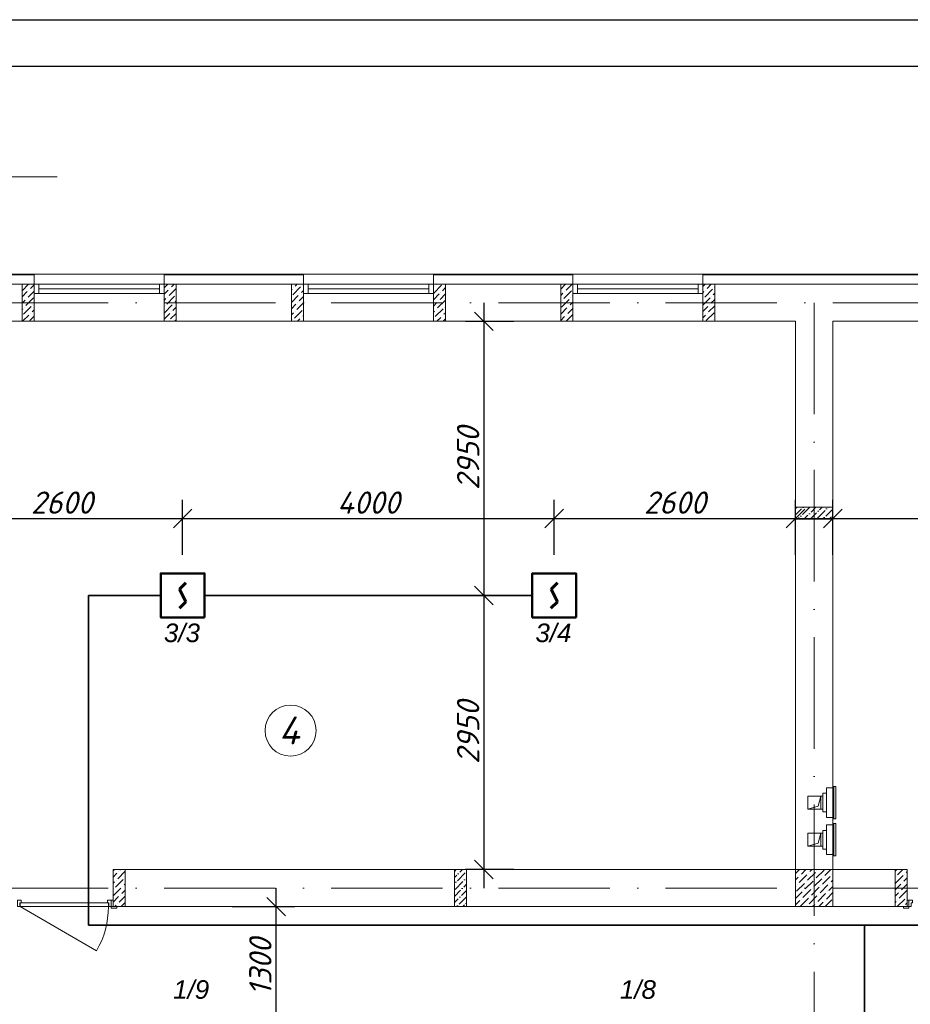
# Model space of a CAD drawing. Header units: millimetres. Extents: x 1114507 to 93926427, y 174473 to 817039.
# Tile 92 of 256: x 1627166 to 1636756, y 488050 to 498648. Entities that reach past the tile are written whole.
import ezdxf

# ---------------------------------------------------------------- set-up
doc = ezdxf.new("R2010")
doc.units = ezdxf.units.MM
doc.linetypes.add('ACAD_ISO10W100', pattern=[18, 12, -3, 0, -3])
doc.linetypes.add('ADSK_Скрыто', pattern=[6, 3, -3])
for name, color, linetype, lineweight in [('_Hidden_', 7, 'ADSK_Скрыто', 9), ('Doors', 86, 'Continuous', 13), ('expl', 234, 'Continuous', 13), ('Mechanical Equipment', 7, 'Continuous', 18), ('SHEMA', 174, 'Continuous', 25), ('размеры', 12, 'Continuous', 15)]:
    doc.layers.add(name, color=color, linetype=linetype, lineweight=lineweight)
doc.layers.add('kcd_tx', color=7, linetype='Continuous')
doc.layers.add('ventilatsiya', color=7, linetype='Continuous')
doc.styles.get("Standard").update_dxf_attribs({"font": 'isocpeui.ttf'})
doc.dimstyles.new('Санжар', dxfattribs={"dimtxt": 240, "dimasz": 200, "dimexe": 200, "dimexo": 200, "dimgap": 50, "dimtad": 1, "dimdec": 0, "dimtxsty": 'Standard', "dimblk": 'OBLIQUE', "dimcen": 2.5, "dimdle": 200, "dimclrd": 152, "dimclre": 152, "dimclrt": 152, "dimadec": 0, "dimazin": 0, "dimtfac": 1, "dimtdec": 0, "dimtmove": 0, "dimatfit": 3, "dimldrblk": 'OBLIQUE', "dimfxl": 0, "dimlwd": 0, "dimlwe": 0, "dimarcsym": 0})

# ---------------------------------------------------------------- blocks, each defined once
blk = doc.blocks.new('blok1qavmak')
at = {"lineweight": 0, "ltscale": 100}
h = blk.add_hatch(dxfattribs=at)
h.set_pattern_fill('ANSI36', color=256, scale=15, style=0)
h.set_pattern_definition([(45, (569691.36, -595951.81), (25.2569703, 92.6088912), [119.0625, -23.8125, 0, -23.8125])])
h.paths.add_polyline_path([(1505161, 780225), (1505161, 780095), (1504761, 780095), (1504761, 780225)])
h = blk.add_hatch(dxfattribs=at)
h.set_pattern_fill('ANSI36', color=256, scale=15, style=0)
h.set_pattern_definition([(45, (693432.21, -91698.88), (25.2569703, 92.6088912), [119.0625, -23.8125, 0, -23.8125])])
h.paths.add_polyline_path([(1501216, 775925), (1501086, 775925), (1501086, 776325), (1501216, 776325)])
at = {"color": 252, "lineweight": 0, "ltscale": 100}
for p, q in [((1496561, 782732), (1494361, 782732)), ((1496561, 782625), (1496561, 782732)), ((1499461, 782732), (1497961, 782732)), ((1497961, 782625), (1497961, 782732)), ((1499461, 782625), (1499461, 782732)), ((1502361, 782732), (1500861, 782732)), ((1500861, 782625), (1500861, 782732)), ((1502361, 782625), (1502361, 782732)), ((1506161, 782732), (1503761, 782732)), ((1503761, 782625), (1503761, 782732))]:
    blk.add_line(p, q, dxfattribs=at)
at = {"color": 32, "lineweight": 0, "ltscale": 100}
for p, q in [((1496561, 782725), (1494361, 782725)), ((1499461, 782725), (1497961, 782725)), ((1502361, 782725), (1500861, 782725)), ((1506161, 782725), (1503761, 782725))]:
    blk.add_line(p, q, dxfattribs=at)
at = {"lineweight": 0, "ltscale": 100}
for p, q in [((1497961, 782732), (1496561, 782732)), ((1500861, 782732), (1499461, 782732)), ((1503761, 782732), (1502361, 782732)), ((1496561, 782625), (1494361, 782625)), ((1496561, 782625), (1496561, 782225)), ((1499461, 782625), (1497961, 782625)), ((1497961, 782625), (1497961, 782225)), ((1499461, 782625), (1499461, 782225)), ((1502361, 782625), (1500861, 782625)), ((1500861, 782625), (1500861, 782225)), ((1502361, 782625), (1502361, 782225)), ((1506161, 782625), (1503761, 782625)), ((1503761, 782625), (1503761, 782225)), ((1496561, 782225), (1495561, 782225)), ((1497961, 782225), (1496561, 782225)), ((1499461, 782225), (1497961, 782225)), ((1500861, 782225), (1499461, 782225)), ((1502361, 782225), (1500861, 782225)), ((1503761, 782225), (1502361, 782225)), ((1504761, 782225), (1503761, 782225)), ((1504761, 776325), (1504761, 782225)), ((1506161, 782225), (1505161, 782225)), ((1505161, 776325), (1505161, 782225)), ((1504761, 776325), (1497411, 776325)), ((1497411, 776325), (1497411, 775925)), ((1505961, 776325), (1505161, 776325)), ((1505961, 776325), (1505961, 775925)), ((1505961, 775925), (1497411, 775925))]:
    blk.add_line(p, q, dxfattribs=at)
at = {"linetype": 'Continuous', "lineweight": 0, "ltscale": 100}
for p, q in [((1496431, 782555, 0), (1496501, 782625, 0)), ((1496497, 782486, 0), (1496561, 782551, 0)), ((1496505, 782562, 0), (1496505, 782562, 0)), ((1496522, 782579, 0), (1496561, 782618, 0)), ((1497961, 782585, 0), (1498001, 782625, 0)), ((1497961, 782517, 0), (1498006, 782562, 0)), ((1498014, 782503, 0), (1498091, 782580, 0)), ((1498023, 782579, 0), (1498023, 782579, 0)), ((1498039, 782596, 0), (1498069, 782625, 0)), ((1499331, 782563, 0), (1499338, 782571, 0)), ((1499347, 782512, 0), (1499431, 782596, 0)), ((1499355, 782587, 0), (1499355, 782587, 0)), ((1499372, 782604, 0), (1499393, 782625, 0)), ((1499439, 782537, 0), (1499461, 782558, 0)), ((1499448, 782613, 0), (1499448, 782613, 0)), ((1500864, 782529, 0), (1500949, 782613, 0)), ((1500873, 782604, 0), (1500873, 782604, 0)), ((1500890, 782621, 0), (1500894, 782625, 0)), ((1500957, 782554, 0), (1500991, 782588, 0)), ((1502231, 782571, 0), (1502281, 782621, 0)), ((1502264, 782470, 0), (1502349, 782554, 0)), ((1502290, 782562, 0), (1502353, 782625, 0)), ((1503761, 782600, 0), (1503786, 782625, 0)), ((1503782, 782486, 0), (1503866, 782571, 0)), ((1503790, 782562, 0), (1503790, 782562, 0)), ((1503807, 782579, 0), (1503853, 782625, 0)), ((1503883, 782587, 0), (1503883, 782587, 0)), ((1496431, 782488, 0), (1496488, 782545, 0)), ((1496431, 782421, 0), (1496463, 782453, 0)), ((1496471, 782394, 0), (1496556, 782478, 0)), ((1496480, 782470, 0), (1496480, 782470, 0)), ((1497961, 782450, 0), (1497980, 782470, 0)), ((1497989, 782411, 0), (1498073, 782495, 0)), ((1497997, 782486, 0), (1497997, 782486, 0)), ((1498081, 782436, 0), (1498091, 782445, 0)), ((1498090, 782512, 0), (1498090, 782512, 0)), ((1499331, 782428, 0), (1499406, 782503, 0)), ((1499414, 782444, 0), (1499461, 782491, 0)), ((1499423, 782520, 0), (1499423, 782520, 0)), ((1500861, 782458, 0), (1500923, 782520, 0)), ((1500906, 782369, 0), (1500991, 782453, 0)), ((1500915, 782444, 0), (1500915, 782444, 0)), ((1500932, 782461, 0), (1500991, 782520, 0)), ((1500940, 782537, 0), (1500940, 782537, 0)), ((1502231, 782503, 0), (1502256, 782529, 0)), ((1502239, 782377, 0), (1502323, 782461, 0)), ((1502248, 782453, 0), (1502248, 782453, 0)), ((1502273, 782545, 0), (1502273, 782545, 0)), ((1502340, 782478, 0), (1502340, 782478, 0)), ((1502357, 782495, 0), (1502361, 782499, 0)), ((1503761, 782533, 0), (1503773, 782545, 0)), ((1503761, 782398, 0), (1503841, 782478, 0)), ((1503765, 782470, 0), (1503765, 782470, 0)), ((1503849, 782419, 0), (1503891, 782461, 0)), ((1503858, 782495, 0), (1503858, 782495, 0)), ((1503874, 782512, 0), (1503891, 782528, 0)), ((1496431, 782353, 0), (1496438, 782360, 0)), ((1496446, 782301, 0), (1496530, 782385, 0)), ((1496455, 782377, 0), (1496455, 782377, 0)), ((1496539, 782326, 0), (1496561, 782349, 0)), ((1496547, 782402, 0), (1496547, 782402, 0)), ((1497964, 782318, 0), (1498048, 782402, 0)), ((1497972, 782394, 0), (1497972, 782394, 0)), ((1498056, 782343, 0), (1498091, 782378, 0)), ((1498065, 782419, 0), (1498065, 782419, 0)), ((1499331, 782361, 0), (1499381, 782411, 0)), ((1499364, 782259, 0), (1499448, 782343, 0)), ((1499389, 782352, 0), (1499461, 782424, 0)), ((1499397, 782428, 0), (1499397, 782428, 0)), ((1500861, 782390, 0), (1500898, 782428, 0)), ((1500881, 782276, 0), (1500965, 782360, 0)), ((1500890, 782352, 0), (1500890, 782352, 0)), ((1500982, 782377, 0), (1500982, 782377, 0)), ((1502231, 782301, 0), (1502298, 782369, 0)), ((1502307, 782310, 0), (1502361, 782364, 0)), ((1502315, 782385, 0), (1502315, 782385, 0)), ((1502332, 782402, 0), (1502361, 782431, 0)), ((1503761, 782331, 0), (1503816, 782385, 0)), ((1503824, 782326, 0), (1503891, 782393, 0)), ((1503832, 782402, 0), (1503832, 782402, 0)), ((1496437, 782225, 0), (1496505, 782293, 0)), ((1496514, 782234, 0), (1496561, 782281, 0)), ((1496522, 782310, 0), (1496522, 782310, 0)), ((1497961, 782248, 0), (1498023, 782310, 0)), ((1498014, 782234, 0), (1498014, 782234, 0)), ((1498031, 782251, 0), (1498091, 782311, 0)), ((1498039, 782326, 0), (1498039, 782326, 0)), ((1498073, 782225, 0), (1498090, 782242, 0)), ((1499331, 782294, 0), (1499355, 782318, 0)), ((1499347, 782242, 0), (1499347, 782242, 0)), ((1499372, 782335, 0), (1499372, 782335, 0)), ((1499397, 782225, 0), (1499423, 782251, 0)), ((1499439, 782268, 0), (1499439, 782268, 0)), ((1499456, 782284, 0), (1499461, 782289, 0)), ((1500861, 782323, 0), (1500873, 782335, 0)), ((1500864, 782259, 0), (1500864, 782259, 0)), ((1500898, 782225, 0), (1500940, 782268, 0)), ((1500957, 782284, 0), (1500957, 782284, 0)), ((1500965, 782225, 0), (1500991, 782251, 0)), ((1500974, 782301, 0), (1500991, 782318, 0)), ((1502231, 782234, 0), (1502273, 782276, 0)), ((1502289, 782225, 0), (1502361, 782297, 0)), ((1502290, 782293, 0), (1502290, 782293, 0)), ((1503761, 782263, 0), (1503790, 782293, 0)), ((1503799, 782234, 0), (1503883, 782318, 0)), ((1503807, 782310, 0), (1503807, 782310, 0)), ((1503874, 782242, 0), (1503874, 782242, 0)), ((1502357, 782225, 0), (1502357, 782225, 0)), ((1503857, 782225, 0), (1503858, 782225, 0)), ((1497426, 776325, 0), (1497411, 776310, 0)), ((1497541, 776306, 0), (1497462, 776226, 0)), ((1497470, 776302, 0), (1497470, 776302, 0)), ((1497493, 776325, 0), (1497487, 776319, 0)), ((1504761, 776282), (1504804, 776325)), ((1504823, 776276), (1504872, 776325)), ((1504915, 776302), (1504939, 776325)), ((1504983, 776234), (1505067, 776318)), ((1504991, 776310), (1504991, 776310)), ((1505075, 776260), (1505141, 776325)), ((1505831, 776307, 0), (1505849, 776325, 0)), ((1505859, 776267, 0), (1505917, 776325, 0)), ((1505951, 776292, 0), (1505961, 776302, 0)), ((1497453, 776285, 0), (1497411, 776243, 0)), ((1497428, 776193, 0), (1497411, 776176, 0)), ((1497520, 776218, 0), (1497436, 776134, 0)), ((1497445, 776210, 0), (1497445, 776210, 0)), ((1497537, 776235, 0), (1497537, 776235, 0)), ((1504761, 776214), (1504789, 776243)), ((1504798, 776184), (1504882, 776268)), ((1504806, 776260), (1504806, 776260)), ((1504865, 776116), (1504949, 776201)), ((1504873, 776192), (1504873, 776192)), ((1504890, 776209), (1504974, 776293)), ((1504899, 776285), (1504899, 776285)), ((1504958, 776142), (1505042, 776226)), ((1504966, 776217), (1504966, 776217)), ((1505050, 776167), (1505134, 776251)), ((1505059, 776243), (1505059, 776243)), ((1505143, 776192), (1505161, 776210)), ((1505151, 776268), (1505151, 776268)), ((1505833, 776175, 0), (1505918, 776259, 0)), ((1505842, 776250, 0), (1505842, 776250, 0)), ((1505926, 776200, 0), (1505961, 776235, 0)), ((1505935, 776276, 0), (1505935, 776276, 0)), ((1497495, 776125, 0), (1497411, 776041, 0)), ((1497419, 776117, 0), (1497419, 776117, 0)), ((1497541, 776104, 0), (1497504, 776066, 0)), ((1497512, 776142, 0), (1497512, 776142, 0)), ((1497541, 776171, 0), (1497529, 776159, 0)), ((1504761, 776147), (1504764, 776150)), ((1504761, 776012), (1504831, 776083)), ((1504772, 776091), (1504857, 776175)), ((1504781, 776167), (1504781, 776167)), ((1504840, 776024), (1504924, 776108)), ((1504848, 776100), (1504848, 776100)), ((1504932, 776049), (1505016, 776133)), ((1504941, 776125), (1504941, 776125)), ((1505025, 776074), (1505109, 776158)), ((1505033, 776150), (1505033, 776150)), ((1505101, 776083), (1505101, 776083)), ((1505117, 776100), (1505161, 776143)), ((1505126, 776175), (1505126, 776175)), ((1505831, 776105, 0), (1505892, 776166, 0)), ((1505876, 776015, 0), (1505960, 776099, 0)), ((1505884, 776090, 0), (1505884, 776090, 0)), ((1505901, 776107, 0), (1505961, 776167, 0)), ((1505909, 776183, 0), (1505909, 776183, 0)), ((1497470, 776033, 0), (1497411, 775974, 0)), ((1497541, 776036, 0), (1497478, 775974, 0)), ((1497487, 776050, 0), (1497487, 776050, 0)), ((1504761, 775945), (1504806, 775990)), ((1504814, 775931), (1504899, 776015)), ((1504823, 776007), (1504823, 776007)), ((1504907, 775956), (1504991, 776041)), ((1504915, 776032), (1504915, 776032)), ((1505000, 775982), (1505084, 776066)), ((1505008, 776057), (1505008, 776057)), ((1505075, 775990), (1505075, 775990)), ((1505078, 775925), (1505151, 775999)), ((1505092, 776007), (1505161, 776076)), ((1505831, 776037, 0), (1505867, 776074, 0)), ((1505831, 775970, 0), (1505842, 775981, 0)), ((1505853, 775925, 0), (1505935, 776006, 0)), ((1505859, 775998, 0), (1505859, 775998, 0)), ((1505951, 776023, 0), (1505951, 776023, 0)), ((1497445, 775940, 0), (1497430, 775925, 0)), ((1497462, 775957, 0), (1497462, 775957, 0)), ((1497537, 775965, 0), (1497497, 775925, 0)), ((1504890, 775940), (1504890, 775940)), ((1504943, 775925), (1504966, 775948)), ((1504983, 775965), (1504983, 775965)), ((1505010, 775925), (1505059, 775973)), ((1505160, 775940), (1505161, 775941)), ((1505926, 775930, 0), (1505926, 775930, 0)), ((1505943, 775947, 0), (1505961, 775965, 0))]:
    blk.add_line(p, q, dxfattribs=at)
at = {"color": 5, "lineweight": 0}
for p, q in [((1496611, 782625), (1496561, 782625)), ((1496561, 782625), (1496561, 782525)), ((1497911, 782625), (1496611, 782625)), ((1496611, 782525), (1496611, 782625)), ((1497911, 782575), (1496611, 782575)), ((1497911, 782525), (1497911, 782625)), ((1497911, 782625), (1497961, 782625)), ((1497961, 782625), (1497961, 782525)), ((1499511, 782625), (1499461, 782625)), ((1499461, 782625), (1499461, 782525)), ((1500811, 782625), (1499511, 782625)), ((1499511, 782525), (1499511, 782625)), ((1500811, 782575), (1499511, 782575)), ((1500811, 782525), (1500811, 782625)), ((1500811, 782625), (1500861, 782625)), ((1500861, 782625), (1500861, 782525)), ((1502411, 782625), (1502361, 782625)), ((1502361, 782625), (1502361, 782525)), ((1503711, 782625), (1502411, 782625)), ((1502411, 782525), (1502411, 782625)), ((1503711, 782575), (1502411, 782575)), ((1503711, 782525), (1503711, 782625)), ((1503711, 782625), (1503761, 782625)), ((1503761, 782625), (1503761, 782525)), ((1496561, 782525), (1496611, 782525)), ((1497911, 782525), (1496611, 782525)), ((1497961, 782525), (1497911, 782525)), ((1499461, 782525), (1499511, 782525)), ((1500811, 782525), (1499511, 782525)), ((1500861, 782525), (1500811, 782525)), ((1502361, 782525), (1502411, 782525)), ((1503711, 782525), (1502411, 782525)), ((1503761, 782525), (1503711, 782525))]:
    blk.add_line(p, q, dxfattribs=at)
at = {"color": 1, "linetype": 'ACAD_ISO10W100', "lineweight": 0, "ltscale": 100}
for p, q in [((1518961, 782425), (1491961, 782425)), ((1504961, 782425), (1504961, 766825)), ((1518961, 776125), (1491961, 776125))]:
    blk.add_line(p, q, dxfattribs=at)
at = {"layer": '_Hidden_', "color": 5, "lineweight": 0}
for p, q in [((1505094, 777204), (1505094, 777204)), ((1505094, 777204), (1505094, 777204)), ((1505118, 777204), (1505118, 777204)), ((1505118, 777204), (1505118, 777204)), ((1505161, 777204), (1505161, 777204)), ((1505161, 777204), (1505161, 777204)), ((1505164, 777219), (1505165, 777219)), ((1505094, 776886), (1505094, 776886)), ((1505094, 776886), (1505094, 776886)), ((1505118, 776886), (1505118, 776886)), ((1505118, 776886), (1505118, 776886)), ((1505161, 776886), (1505161, 776886)), ((1505161, 776886), (1505161, 776886)), ((1505165, 776870), (1505164, 776870)), ((1505094, 776804), (1505094, 776804)), ((1505094, 776804), (1505094, 776804)), ((1505118, 776804), (1505118, 776804)), ((1505118, 776804), (1505118, 776804)), ((1505161, 776804), (1505161, 776804)), ((1505161, 776804), (1505161, 776804)), ((1505164, 776820), (1505165, 776820)), ((1505094, 776487), (1505094, 776486)), ((1505094, 776486), (1505094, 776487)), ((1505118, 776486), (1505118, 776487)), ((1505118, 776487), (1505118, 776486)), ((1505161, 776487), (1505161, 776486)), ((1505161, 776486), (1505161, 776487)), ((1505165, 776471), (1505164, 776471))]:
    blk.add_line(p, q, dxfattribs=at)
at = {"layer": 'Doors', "lineweight": 0}
blk.add_line((1496411, 775925), (1497234, 775450), dxfattribs=at)
for points in [[(1496421, 775965), (1496421, 775995), (1496381, 775995), (1496381, 775925), (1496406, 775925), (1496406, 775965)], [(1497351, 775965), (1497351, 775995), (1497391, 775995), (1497391, 775925), (1497366, 775925), (1497366, 775965)], [(1497411, 775995), (1497391, 775995), (1497391, 775925), (1497411, 775925)], [(1505961, 775995), (1505981, 775995), (1505981, 775925), (1505961, 775925)], [(1506021, 775965), (1506021, 775995), (1505981, 775995), (1505981, 775925), (1506006, 775925), (1506006, 775965)], [(1497361, 775965), (1496411, 775965), (1496411, 775925), (1497361, 775925)], [(1497451, 775925), (1497391, 775925), (1497391, 775910), (1497451, 775910)], [(1505981, 775925), (1505921, 775925), (1505921, 775910), (1505981, 775910)]]:
    blk.add_lwpolyline(points, close=True, dxfattribs=at)
blk.add_arc((1496411, 775925), 950, 330, 0, dxfattribs=at)
at = {"layer": 'Mechanical Equipment', "color": 5, "lineweight": 0}
for p, q in [((1505094, 777145), (1505053, 777145)), ((1505053, 776945), (1505053, 777145)), ((1505118, 777204), (1505094, 777204)), ((1505094, 777204), (1505094, 777204)), ((1505094, 777194), (1505094, 777204)), ((1505094, 776896), (1505094, 777194)), ((1505161, 777204), (1505118, 777204)), ((1505118, 777204), (1505118, 777204)), ((1505118, 777204), (1505118, 777204)), ((1505161, 777204), (1505161, 777204)), ((1505161, 777204), (1505161, 777194)), ((1505161, 777194), (1505161, 776896)), ((1505164, 777219), (1505164, 776870)), ((1505164, 777219), (1505164, 776870)), ((1505164, 777219), (1505174, 777219)), ((1505174, 777219), (1505183, 777219)), ((1505174, 777219), (1505174, 776870)), ((1505183, 777219), (1505193, 777219)), ((1505193, 776870), (1505193, 777219)), ((1505053, 776945), (1505094, 776945)), ((1505094, 776886), (1505094, 776896)), ((1505094, 776886), (1505118, 776886)), ((1505094, 776886), (1505094, 776886)), ((1505118, 776886), (1505161, 776886)), ((1505118, 776886), (1505118, 776886)), ((1505118, 776886), (1505118, 776886)), ((1505161, 776896), (1505161, 776886)), ((1505161, 776886), (1505161, 776886)), ((1505174, 776870), (1505164, 776870)), ((1505183, 776870), (1505174, 776870)), ((1505193, 776870), (1505183, 776870)), ((1505094, 776745), (1505053, 776745)), ((1505053, 776545), (1505053, 776745)), ((1505118, 776804), (1505094, 776804)), ((1505094, 776804), (1505094, 776804)), ((1505094, 776794), (1505094, 776804)), ((1505094, 776496), (1505094, 776794)), ((1505161, 776804), (1505118, 776804)), ((1505118, 776804), (1505118, 776804)), ((1505118, 776804), (1505118, 776804)), ((1505161, 776804), (1505161, 776804)), ((1505161, 776804), (1505161, 776794)), ((1505161, 776794), (1505161, 776496)), ((1505164, 776820), (1505164, 776471)), ((1505164, 776820), (1505164, 776471)), ((1505164, 776820), (1505174, 776820)), ((1505174, 776820), (1505183, 776820)), ((1505174, 776820), (1505174, 776471)), ((1505183, 776820), (1505193, 776820)), ((1505193, 776471), (1505193, 776820)), ((1505053, 776545), (1505094, 776545)), ((1505094, 776486), (1505094, 776496)), ((1505094, 776487), (1505094, 776486)), ((1505094, 776486), (1505118, 776486)), ((1505118, 776486), (1505118, 776487)), ((1505118, 776487), (1505118, 776486)), ((1505118, 776486), (1505161, 776486)), ((1505161, 776496), (1505161, 776486)), ((1505161, 776486), (1505161, 776487)), ((1505174, 776471), (1505164, 776471)), ((1505183, 776471), (1505174, 776471)), ((1505193, 776471), (1505183, 776471))]:
    blk.add_line(p, q, dxfattribs=at)
at = {"layer": 'ventilatsiya', "lineweight": 0, "ltscale": 100}
for p, q in [((1505031, 777115), (1504891, 777115)), ((1504891, 777115), (1504891, 776975)), ((1504986, 777115), (1505053, 777115)), ((1505031, 777115), (1505002, 777007)), ((1505031, 776975), (1505031, 777115)), ((1505002, 777007), (1504891, 776975)), ((1504891, 776975), (1505031, 776975)), ((1504986, 776975), (1505053, 776975)), ((1505031, 776715), (1504891, 776715)), ((1504891, 776715), (1504891, 776575)), ((1504986, 776715), (1505053, 776715)), ((1505031, 776715), (1505002, 776607)), ((1505031, 776575), (1505031, 776715)), ((1505002, 776607), (1504891, 776575)), ((1504891, 776575), (1505031, 776575)), ((1504986, 776575), (1505053, 776575))]:
    blk.add_line(p, q, dxfattribs=at)
at = {"layer": 'размеры', "lineweight": 0, "ltscale": 5}
for p, q in [((1496561, 782625), (1496431, 782625)), ((1496431, 782625), (1496431, 782225)), ((1496561, 782225), (1496561, 782625)), ((1498091, 782625), (1497961, 782625)), ((1497961, 782625), (1497961, 782225)), ((1498091, 782225), (1498091, 782625)), ((1499461, 782625), (1499331, 782625)), ((1499331, 782625), (1499331, 782225)), ((1499461, 782225), (1499461, 782625)), ((1500991, 782625), (1500861, 782625)), ((1500861, 782625), (1500861, 782225)), ((1500991, 782225), (1500991, 782625)), ((1502361, 782625), (1502231, 782625)), ((1502231, 782625), (1502231, 782225)), ((1502361, 782225), (1502361, 782625)), ((1503891, 782625), (1503761, 782625)), ((1503761, 782625), (1503761, 782225)), ((1503891, 782225), (1503891, 782625)), ((1496431, 782225), (1496561, 782225)), ((1497961, 782225), (1498091, 782225)), ((1499331, 782225), (1499461, 782225)), ((1500861, 782225), (1500991, 782225)), ((1502231, 782225), (1502361, 782225)), ((1503761, 782225), (1503891, 782225)), ((1497411, 775925), (1497411, 776325)), ((1497411, 776325), (1497541, 776325)), ((1497541, 776325), (1497541, 775925)), ((1505161, 776325), (1504761, 776325)), ((1504761, 776325), (1504761, 775925)), ((1505161, 775925), (1505161, 776325)), ((1505961, 776325), (1505831, 776325)), ((1505831, 776325), (1505831, 775925)), ((1505961, 775925), (1505961, 776325)), ((1497541, 775925), (1497411, 775925)), ((1504761, 775925), (1505161, 775925)), ((1505831, 775925), (1505961, 775925))]:
    blk.add_line(p, q, dxfattribs=at)
for points in [[(1505161, 780225), (1505161, 780095), (1504761, 780095), (1504761, 780225)], [(1505161, 780095), (1505161, 780225), (1504761, 780225), (1504761, 780095)], [(1501086, 775925), (1501216, 775925), (1501216, 776325), (1501086, 776325)]]:
    blk.add_lwpolyline(points, close=True, dxfattribs=at)
blk = doc.blocks.new('Дым.датчик')
at = {"color": 5, "lineweight": 60}
for p, q in [((48, 181), (-44, 91)), ((-44, 91), (46, -92)), ((46, -92), (-44, -182))]:
    blk.add_line(p, q, dxfattribs=at)
at = {"color": 5, "lineweight": 50}
blk.add_lwpolyline([(-310, 309), (312, 309), (312, -315), (-310, -315)], close=True, dxfattribs=at)
blk = doc.blocks.new('_Oblique')
at = {"color": 0, "linetype": 'ByBlock', "lineweight": -2}
blk.add_line((-0.5, -0.5), (0.5, 0.5), dxfattribs=at)
blk = doc.blocks.new('*D1899')
at = {"layer": 'Defpoints', "color": 0, "lineweight": 40, "ltscale": 100, "transparency": 16777216}
for p in [(1632921, 493280), (1628921, 492688), (1632921, 492688)]:
    blk.add_point(p, dxfattribs=at)
at = {"layer": 'kcd_tx', "color": 152, "ltscale": 100, "transparency": 16777216}
for p, q in [((1628921, 492888), (1628921, 493480)), ((1632921, 492888), (1632921, 493480)), ((1628721, 493280), (1633121, 493280))]:
    blk.add_line(p, q, dxfattribs=at)
at = {"layer": 'kcd_tx', "color": 152, "ltscale": 100, "transparency": 16777216, "xscale": 200, "yscale": 200, "zscale": 200, "rotation": 180}
blk.add_blockref('_Oblique', (1628921, 493280), dxfattribs=at)
at = {"layer": 'kcd_tx', "color": 152, "ltscale": 100, "transparency": 16777216, "xscale": 200, "yscale": 200, "zscale": 200}
blk.add_blockref('_Oblique', (1632921, 493280), dxfattribs=at)
at = {"layer": 'kcd_tx', "color": 152, "lineweight": 35, "ltscale": 100, "transparency": 16777216, "insert": (1630921, 493450), "char_height": 240, "attachment_point": 5}
blk.add_mtext('4000', dxfattribs=at)
blk = doc.blocks.new('*D1900')
at = {"layer": 'Defpoints', "color": 0, "lineweight": 40, "ltscale": 100, "transparency": 16777216}
for p in [(1635521, 493280), (1632921, 492688), (1635521, 492688)]:
    blk.add_point(p, dxfattribs=at)
at = {"layer": 'kcd_tx', "color": 152, "ltscale": 100, "transparency": 16777216}
for p, q in [((1632921, 492888), (1632921, 493480)), ((1635521, 492888), (1635521, 493480)), ((1632721, 493280), (1635721, 493280))]:
    blk.add_line(p, q, dxfattribs=at)
at = {"layer": 'kcd_tx', "color": 152, "ltscale": 100, "transparency": 16777216, "xscale": 200, "yscale": 200, "zscale": 200, "rotation": 180}
blk.add_blockref('_Oblique', (1632921, 493280), dxfattribs=at)
at = {"layer": 'kcd_tx', "color": 152, "ltscale": 100, "transparency": 16777216, "xscale": 200, "yscale": 200, "zscale": 200}
blk.add_blockref('_Oblique', (1635521, 493280), dxfattribs=at)
at = {"layer": 'kcd_tx', "color": 152, "lineweight": 35, "ltscale": 100, "transparency": 16777216, "insert": (1634221, 493450), "char_height": 240, "attachment_point": 5}
blk.add_mtext('2600', dxfattribs=at)
blk = doc.blocks.new('*D1901')
at = {"layer": 'Defpoints', "color": 0, "lineweight": 40, "ltscale": 100, "transparency": 16777216}
for p in [(1628921, 493280), (1626321, 492688), (1628921, 492688)]:
    blk.add_point(p, dxfattribs=at)
at = {"layer": 'kcd_tx', "color": 152, "ltscale": 100, "transparency": 16777216}
for p, q in [((1626321, 492888), (1626321, 493480)), ((1628921, 492888), (1628921, 493480)), ((1626121, 493280), (1629121, 493280))]:
    blk.add_line(p, q, dxfattribs=at)
at = {"layer": 'kcd_tx', "color": 152, "ltscale": 100, "transparency": 16777216, "xscale": 200, "yscale": 200, "zscale": 200, "rotation": 180}
blk.add_blockref('_Oblique', (1626321, 493280), dxfattribs=at)
at = {"layer": 'kcd_tx', "color": 152, "ltscale": 100, "transparency": 16777216, "xscale": 200, "yscale": 200, "zscale": 200}
blk.add_blockref('_Oblique', (1628921, 493280), dxfattribs=at)
at = {"layer": 'kcd_tx', "color": 152, "lineweight": 35, "ltscale": 100, "transparency": 16777216, "insert": (1627621, 493450), "char_height": 240, "attachment_point": 5}
blk.add_mtext('2600', dxfattribs=at)
blk = doc.blocks.new('*D1902')
at = {"layer": 'Defpoints', "color": 0, "lineweight": 40, "ltscale": 100, "transparency": 16777216}
for p in [(1632686, 492451), (1632165, 489501), (1632686, 489501)]:
    blk.add_point(p, dxfattribs=at)
at = {"layer": 'kcd_tx', "color": 152, "ltscale": 100, "transparency": 16777216}
for p, q in [((1632165, 492651), (1632165, 489301)), ((1632486, 492451), (1631965, 492451)), ((1632486, 489501), (1631965, 489501))]:
    blk.add_line(p, q, dxfattribs=at)
at = {"layer": 'kcd_tx', "color": 152, "ltscale": 100, "transparency": 16777216, "xscale": 200, "yscale": 200, "zscale": 200}
for p, rotation in [((1632165, 492451), 90), ((1632165, 489501), 270)]:
    blk.add_blockref('_Oblique', p, dxfattribs=dict(at, rotation=rotation))
at = {"layer": 'kcd_tx', "color": 152, "lineweight": 35, "ltscale": 100, "transparency": 16777216, "insert": (1631995, 490976), "char_height": 240, "attachment_point": 5, "rotation": 90}
blk.add_mtext('2950', dxfattribs=at)
blk = doc.blocks.new('*D1903')
at = {"layer": 'Defpoints', "color": 0, "lineweight": 40, "ltscale": 100, "transparency": 16777216}
for p in [(1632686, 495401), (1632165, 492451), (1632686, 492451)]:
    blk.add_point(p, dxfattribs=at)
at = {"layer": 'kcd_tx', "color": 152, "ltscale": 100, "transparency": 16777216}
for p, q in [((1632165, 495601), (1632165, 492251)), ((1632486, 495401), (1631965, 495401)), ((1632486, 492451), (1631965, 492451))]:
    blk.add_line(p, q, dxfattribs=at)
at = {"layer": 'kcd_tx', "color": 152, "ltscale": 100, "transparency": 16777216, "xscale": 200, "yscale": 200, "zscale": 200}
for p, rotation in [((1632165, 495401), 90), ((1632165, 492451), 270)]:
    blk.add_blockref('_Oblique', p, dxfattribs=dict(at, rotation=rotation))
at = {"layer": 'kcd_tx', "color": 152, "lineweight": 35, "ltscale": 100, "transparency": 16777216, "insert": (1631995, 493926), "char_height": 240, "attachment_point": 5, "rotation": 90}
blk.add_mtext('2950', dxfattribs=at)
blk = doc.blocks.new('*D1904')
at = {"layer": 'Defpoints', "color": 0, "lineweight": 40, "ltscale": 100, "transparency": 16777216}
for p in [(1638521, 493280), (1635921, 492688), (1638521, 492688)]:
    blk.add_point(p, dxfattribs=at)
at = {"layer": 'kcd_tx', "color": 152, "ltscale": 100, "transparency": 16777216}
for p, q in [((1635921, 492888), (1635921, 493480)), ((1638521, 492888), (1638521, 493480)), ((1635721, 493280), (1638721, 493280))]:
    blk.add_line(p, q, dxfattribs=at)
at = {"layer": 'kcd_tx', "color": 152, "ltscale": 100, "transparency": 16777216, "xscale": 200, "yscale": 200, "zscale": 200, "rotation": 180}
blk.add_blockref('_Oblique', (1635921, 493280), dxfattribs=at)
at = {"layer": 'kcd_tx', "color": 152, "ltscale": 100, "transparency": 16777216, "xscale": 200, "yscale": 200, "zscale": 200}
blk.add_blockref('_Oblique', (1638521, 493280), dxfattribs=at)
at = {"layer": 'kcd_tx', "color": 152, "lineweight": 35, "ltscale": 100, "transparency": 16777216, "insert": (1637221, 493450), "char_height": 240, "attachment_point": 5}
blk.add_mtext('2600', dxfattribs=at)
blk = doc.blocks.new('*D1916')
at = {"layer": 'Defpoints', "color": 0, "lineweight": 40, "ltscale": 100, "transparency": 16777216}
for p in [(1629256, 489101), (1629928, 489101), (1629256, 487803)]:
    blk.add_point(p, dxfattribs=at)
at = {"layer": 'kcd_tx', "color": 152, "ltscale": 100, "transparency": 16777216}
for p, q in [((1629928, 487603), (1629928, 489301)), ((1629456, 489101), (1630128, 489101)), ((1629456, 487803), (1630128, 487803))]:
    blk.add_line(p, q, dxfattribs=at)
at = {"layer": 'kcd_tx', "color": 152, "ltscale": 100, "transparency": 16777216, "xscale": 200, "yscale": 200, "zscale": 200}
for p, rotation in [((1629928, 489101), 90), ((1629928, 487803), 270)]:
    blk.add_blockref('_Oblique', p, dxfattribs=dict(at, rotation=rotation))
at = {"layer": 'kcd_tx', "color": 152, "lineweight": 35, "ltscale": 100, "transparency": 16777216, "insert": (1629758, 488452), "char_height": 240, "attachment_point": 5, "rotation": 90}
blk.add_mtext('1300', dxfattribs=at)

msp = doc.modelspace()

# ---------------------------------------------------------------- linework, layer by layer
at = {"color": 0, "lineweight": 15}
msp.add_line((1627569.1, 496957.8), (1620960, 496957.8), dxfattribs=at)
at = {"color": 5, "elevation": 0}
msp.add_lwpolyline([(1614752.7, 498647.8), (1667610.7, 498647.8), (1667610.7, 468947.8), (1614752.7, 468947.8)], close=True, dxfattribs=at)
at = {"color": 5, "lineweight": 30, "elevation": 0}
msp.add_lwpolyline([(1616752.7, 498147.8), (1667110.7, 498147.8), (1667110.7, 469447.8), (1616752.7, 469447.8)], close=True, dxfattribs=at)
at = {"layer": 'Defpoints', "color": 3, "linetype": 'ByBlock', "elevation": 0}
msp.add_lwpolyline([(1614752.7, 498647.8), (1656752.7, 498647.8), (1656752.7, 468947.8), (1614752.7, 468947.8)], close=True, dxfattribs=at)
at = {"layer": 'expl', "lineweight": 0}
msp.add_circle((1630083.2, 490995.8), 275.1, dxfattribs=at)

# ---------------------------------------------------------------- texts
at = {"lineweight": 0, "insert": (1630179.6, 490847.1), "char_height": 300, "width": 349.19, "attachment_point": 9}
msp.add_mtext('4', dxfattribs=at)

# ---------------------------------------------------------------- next in the draw order: block references
at = {"color": 0}
msp.add_blockref('blok1qavmak', (130760.6, -286823.9), dxfattribs=at)

# ---------------------------------------------------------------- next in the draw order: linework, layer by layer
at = {"color": 5, "lineweight": 35, "ltscale": 100}
for p, q in [((1628685.7, 492451.2), (1627908, 492451.2)), ((1627908, 492451.2), (1627908, 488901.2)), ((1632685.7, 492451.2), (1629157.2, 492451.2)), ((1637508, 488901.2), (1627908, 488901.2)), ((1636264.6, 487953.3), (1636264.6, 488901.2))]:
    msp.add_line(p, q, dxfattribs=at)

# ---------------------------------------------------------------- next in the draw order: block references
at = {"color": 5, "lineweight": 50, "xscale": 0.7574416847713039, "yscale": 0.7574416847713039, "zscale": 0.7574416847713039, "rotation": 180}
for p in [(1628922.3, 492449.1), (1632922.3, 492449.1)]:
    msp.add_blockref('Дым.датчик', p, dxfattribs=at)

# ---------------------------------------------------------------- next in the draw order: texts
at = {"layer": 'SHEMA', "color": 5, "ltscale": 300, "char_height": 200, "width": 1463.345, "attachment_point": 3}
for s, insert in [('{\\fArial|b0|i1|c0|p34;3\\fArial|b0|i1|c204|p34;/\\fArial|b0|i1|c0|p34;3}', (1629107.7, 492148.3)), ('{\\fArial|b0|i1|c0|p34;3\\fArial|b0|i1|c204|p34;/\\fArial|b0|i1|c0|p34;4}', (1633107.7, 492148.3)), ('{\\fArial|b0|i1|c0|p34;1\\fArial|b0|i1|c204|p34;/\\fArial|b0|i1|c0|p34;9}', (1629206.8, 488309)), ('{\\fArial|b0|i1|c0|p34;1\\fArial|b0|i1|c204|p34;/\\fArial|b0|i1|c0|p34;8}', (1634017.6, 488309))]:
    msp.add_mtext(s, dxfattribs=dict(at, insert=insert))

# ---------------------------------------------------------------- next in the draw order: dimensions: what is measured, and where the dimension line sits
at = {"layer": 'kcd_tx', "lineweight": 35, "ltscale": 100}
for base, p1, p2, picture, middle in [((1632165.3, 492451.2), (1632685.7, 495401.2), (1632685.7, 492451.2), '*D1903', (1631995.3, 493926.2)), ((1632165.3, 489501.2), (1632685.7, 492451.2), (1632685.7, 489501.2), '*D1902', (1631995.3, 490976.2))]:
    dim = msp.add_linear_dim(base=base, p1=p1, p2=p2, angle=90, dimstyle='Санжар', override={"dimfxl": 200, "dimtfillclr": 253, "dimlwd": 65535, "dimlwe": 65535, "dimarcsym": 2}, dxfattribs=at)
    dim.commit()
    dim.dimension.update_dxf_attribs({"geometry": picture, "text_midpoint": middle})
for base, p1, p2, picture, middle in [((1628921.4, 493280.5), (1626321.4, 492687.5), (1628921.4, 492687.5), '*D1901', (1627621.4, 493450.5)), ((1632921.4, 493280.5), (1628921.4, 492687.5), (1632921.4, 492687.5), '*D1899', (1630921.4, 493450.5)), ((1635521.4, 493280.5), (1632921.4, 492687.5), (1635521.4, 492687.5), '*D1900', (1634221.4, 493450.5)), ((1638521.4, 493280.5), (1635921.4, 492687.5), (1638521.4, 492687.5), '*D1904', (1637221.4, 493450.5))]:
    dim = msp.add_linear_dim(base=base, p1=p1, p2=p2, dimstyle='Санжар', override={"dimfxl": 200, "dimtfillclr": 253, "dimlwd": 65535, "dimlwe": 65535, "dimarcsym": 2}, dxfattribs=at)
    dim.commit()
    dim.dimension.update_dxf_attribs({"geometry": picture, "text_midpoint": middle})
dim = msp.add_linear_dim(base=(1629927.9, 489101.2), p1=(1629256.3, 487803.3), p2=(1629256.3, 489101.2), angle=90, text='1300', dimstyle='Санжар', override={"dimfxl": 200, "dimtfillclr": 253, "dimlwd": 65535, "dimlwe": 65535, "dimarcsym": 2}, dxfattribs=at)
dim.commit()
dim.dimension.update_dxf_attribs({"geometry": '*D1916', "text_midpoint": (1629757.9, 488452.3)})

doc.saveas('drawing.dxf')
